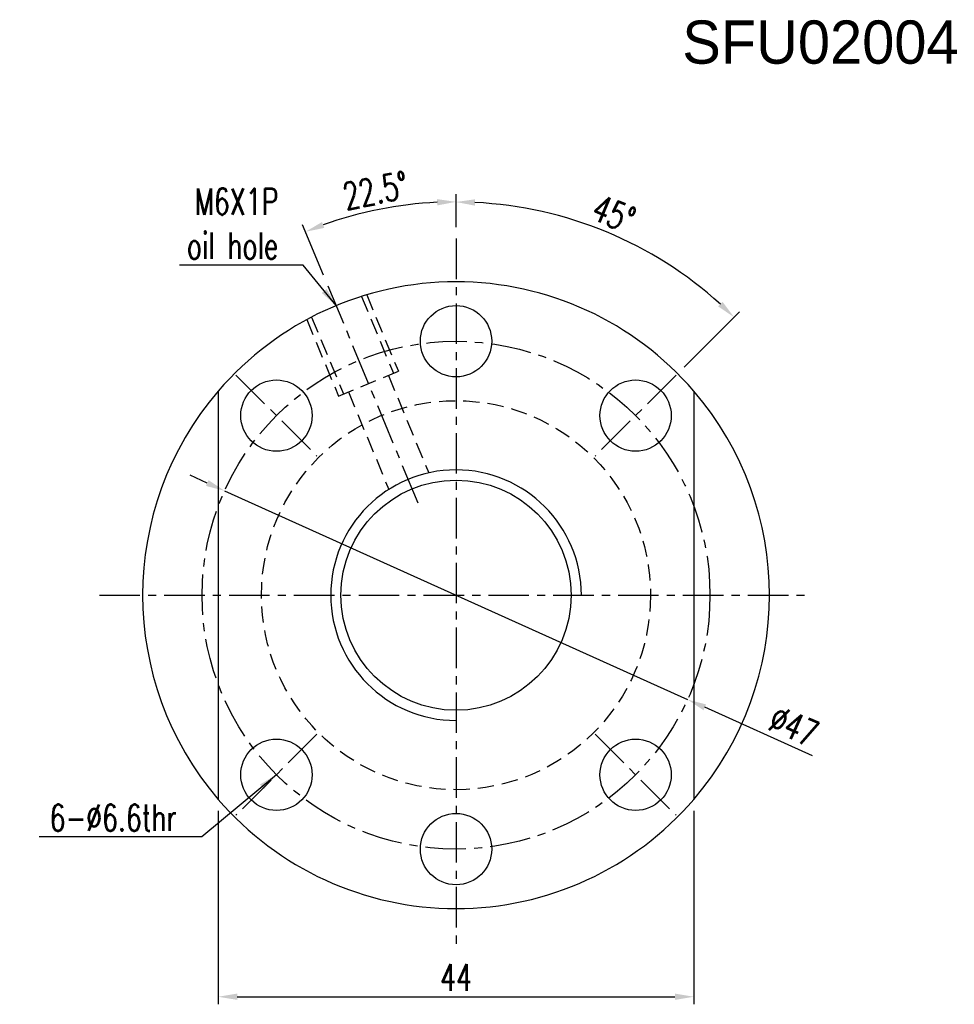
# Model space of a CAD drawing. Extents: x 21 to 593, y 36 to 130.
# Tile 1 of 54: x 21 to 108, y 38 to 130. Entities that reach past the tile are written whole.
import ezdxf

# ---------------------------------------------------------------- set-up
doc = ezdxf.new("R2010")
doc.units = 0
doc.header["$LTSCALE"] = 3
doc.header["$MEASUREMENT"] = 0
doc.header["$PDMODE"] = 1
doc.linetypes.add('CENTER', pattern=[2, 1.25, -0.25, 0.25, -0.25])
doc.linetypes.add('DASHED', pattern=[0.75, 0.5, -0.25])
doc.layers.get('DEFPOINTS').update_dxf_attribs({"linetype": 'CONTINUOUS'})
for name, color, linetype in [('CL', 1, 'CENTER'), ('DIM', 4, 'CONTINUOUS'), ('HID', 2, 'DASHED'), ('OUT', 3, 'CONTINUOUS')]:
    doc.layers.add(name, color=color, linetype=linetype)
doc.styles.add('DIM-7', font='SIMPLEX.shx', dxfattribs={"width": 0.7, "bigfont": 'chineset.shx'})
doc.dimstyles.new('CNS', dxfattribs={"dimtxt": 3.5, "dimasz": 2.5, "dimexe": 1, "dimexo": 1.5, "dimgap": 0.09, "dimtad": 0, "dimdsep": 46, "dimtxsty": 'DIM-7', "dimcen": 0.09, "dimclrd": 1, "dimclre": 1, "dimclrt": 4, "dimadec": 0, "dimazin": 0, "dimtfac": 1, "dimtix": 1, "dimtmove": 2, "dimatfit": 3, "dimfxl": 1, "dimtvp": 0.971429, "dimtolj": 1, "dimarcsym": 0})

# ---------------------------------------------------------------- blocks, each defined once
blk = doc.blocks.new('*D2')
at = {"layer": 'DEFPOINTS', "color": 0, "transparency": 16777216}
for p in [(39.758, 57.404), (83.758, 57.404), (83.758, 39.14)]:
    blk.add_point(p, dxfattribs=at)
at = {"layer": 'DIM', "color": 4, "lineweight": -2, "transparency": 16777216}
for p, q in [((39.758, 56.354), (39.758, 38.44)), ((83.758, 56.354), (83.758, 38.44)), ((41.508, 39.14), (82.008, 39.14))]:
    blk.add_line(p, q, dxfattribs=at)
at = {"layer": 'DIM', "color": 4, "transparency": 16777216}
for points in [[(41.508, 39.432), (41.508, 38.849), (39.758, 39.14)], [(82.008, 39.432), (82.008, 38.849), (83.758, 39.14)]]:
    blk.add_solid(points, dxfattribs=at)
at = {"layer": 'DIM', "color": 4, "transparency": 16777216, "insert": (61.758, 40.925), "char_height": 2.45, "attachment_point": 5, "style": 'DIM-7'}
blk.add_mtext('\\A1;44', dxfattribs=at)
blk = doc.blocks.new('*D6')
at = {"layer": 'DEFPOINTS', "color": 0, "transparency": 16777216}
for p in [(57.007, 112.385), (61.758, 109.298), (49.895, 104.938), (58.448, 84.29), (61.758, 43.298)]:
    blk.add_point(p, dxfattribs=at)
at = {"layer": 'DIM', "color": 4, "lineweight": -2, "transparency": 16777216}
for p, q in [((61.758, 110.348), (61.758, 113.396)), ((49.493, 105.908), (47.561, 110.572))]:
    blk.add_line(p, q, dxfattribs=at)
blk.add_arc((61.758, 76.298), 36.398, 92.75499, 109.74501, dxfattribs=at)
at = {"layer": 'DIM', "color": 4, "transparency": 16777216}
for points in [[(60.002, 112.946), (60.016, 112.363), (61.758, 112.696)], [(49.566, 110.284), (49.356, 110.828), (47.829, 109.926)]]:
    blk.add_solid(points, dxfattribs=at)
at = {"layer": 'DIM', "color": 4, "transparency": 16777216, "insert": (54.309, 113.748), "char_height": 2.45, "attachment_point": 5, "rotation": 11.25, "style": 'DIM-7'}
blk.add_mtext('\\A1;22.5°', dxfattribs=at)
blk = doc.blocks.new('*D7')
at = {"layer": 'DEFPOINTS', "color": 0, "transparency": 16777216}
for p in [(61.758, 109.298), (79.949, 107.805), (82.123, 96.662), (74.628, 89.167), (61.758, 43.298)]:
    blk.add_point(p, dxfattribs=at)
at = {"layer": 'DIM', "color": 4, "lineweight": -2, "transparency": 16777216}
for p, q in [((61.758, 110.348), (61.758, 113.379)), ((82.865, 97.405), (87.979, 102.518))]:
    blk.add_line(p, q, dxfattribs=at)
blk.add_arc((61.758, 76.297), 36.382, 47.75623, 87.24377, dxfattribs=at)
at = {"layer": 'DIM', "color": 4, "transparency": 16777216}
for points in [[(63.5, 112.346), (63.515, 112.929), (61.758, 112.679)], [(86.418, 103.442), (86.016, 103.02), (87.484, 102.023)]]:
    blk.add_solid(points, dxfattribs=at)
at = {"layer": 'DIM', "color": 4, "transparency": 16777216, "insert": (76.364, 111.559), "char_height": 2.45, "attachment_point": 5, "rotation": 337.5, "style": 'DIM-7'}
blk.add_mtext('\\A1;45°', dxfattribs=at)
blk = doc.blocks.new('*D8')
at = {"layer": 'DEFPOINTS', "color": 0, "transparency": 16777216}
for p in [(40.334, 85.955), (83.182, 66.641)]:
    blk.add_point(p, dxfattribs=at)
at = {"layer": 'DIM', "color": 4, "lineweight": -2, "transparency": 16777216}
for p, q in [((38.738, 86.674), (37.143, 87.393)), ((40.334, 85.955), (83.182, 66.641)), ((94.759, 61.423), (84.778, 65.922))]:
    blk.add_line(p, q, dxfattribs=at)
at = {"layer": 'DIM', "color": 4, "transparency": 16777216}
for points in [[(38.858, 86.94), (38.619, 86.408), (40.334, 85.955)], [(84.897, 66.188), (84.658, 65.656), (83.182, 66.641)]]:
    blk.add_solid(points, dxfattribs=at)
at = {"layer": 'DIM', "color": 4, "transparency": 16777216, "insert": (93.009, 64.17), "char_height": 2.45, "attachment_point": 5, "rotation": 335.73684, "style": 'DIM-7'}
blk.add_mtext('\\A1;∅47', dxfattribs=at)

msp = doc.modelspace()

# ---------------------------------------------------------------- linework, layer by layer
at = {"layer": 'CL', "color": 7}
for p, q in [((61.758, 109.298), (61.758, 43.298)), ((49.895, 104.938), (58.448, 84.29)), ((41.393, 96.662), (48.888, 89.167)), ((82.123, 96.662), (74.628, 89.167)), ((28.758, 76.298), (94.758, 76.298)), ((48.889, 63.428), (41.394, 55.933)), ((74.627, 63.428), (82.122, 55.933))]:
    msp.add_line(p, q, dxfattribs=at)
msp.add_circle((61.758, 76.298), 23.5, dxfattribs=at)
at = {"layer": 'DIM', "color": 7}
for start, end in [(139.34275, 220.65725), (319.34275, 40.65725)]:
    msp.add_arc((61.758, 76.298), 29, start, end, dxfattribs=at)
at = {"layer": 'DIM', "color": 7, "linetype": 'Continuous'}
msp.add_arc((61.758, 76.298), 11.595, 0, 270, dxfattribs=at)
at = {"layer": 'HID', "color": 7}
for p, q in [((53.011, 103.947), (55.959, 96.83)), ((53.491, 104.095), (56.421, 97.021)), ((47.948, 101.799), (50.878, 94.725)), ((48.392, 102.034), (51.34, 94.917)), ((50.878, 94.725), (56.421, 97.021)), ((55.497, 96.639), (59.235, 87.615)), ((51.802, 95.108), (55.54, 86.084))]:
    msp.add_line(p, q, dxfattribs=at)
msp.add_circle((61.758, 76.298), 18, dxfattribs=at)
at = {"layer": 'OUT', "color": 7}
for p, q in [((39.758, 95.192), (39.758, 57.404)), ((83.758, 95.192), (83.758, 57.404))]:
    msp.add_line(p, q, dxfattribs=at)
for centre, radius in [((61.757, 99.799), 3.3), ((45.141, 92.915), 3.3), ((78.375, 92.915), 3.3), ((61.758, 76.298), 10.65), ((45.141, 59.681), 3.3), ((78.375, 59.681), 3.3), ((61.757, 52.799), 3.3)]:
    msp.add_circle(centre, radius, dxfattribs=at)
for start, end in [(40.65725, 139.34275), (220.65725, 319.34275)]:
    msp.add_arc((61.758, 76.298), 29, start, end, dxfattribs=at)

# ---------------------------------------------------------------- texts
at = {"layer": 'DIM', "color": 0}
msp.add_text('SFU02004', height=4, dxfattribs=at).set_placement((82.693, 125.48))
at = {"layer": 'DIM', "color": 7, "char_height": 2.45, "attachment_point": 9, "style": 'DIM-7'}
for s, insert in [('M6X1P\\Poil hole ', (45.301, 107.411)), ('6-%%C6.6thr', (35.914, 54.483))]:
    msp.add_mtext(s, dxfattribs=dict(at, insert=insert))

# ---------------------------------------------------------------- dimensions: what is measured, and where the dimension line sits
at = {"layer": 'DIM', "color": 7}
for base, line2, override, picture, middle in [((57.007, 112.385), ((49.895, 104.938), (58.448, 84.29)), {"dimscale": 0.7, "dimgap": 0.8, "dimtad": 1, "dimclrd": 4, "dimclre": 4, "dimadec": 1, "dimtp": 0.1, "dimtfac": 0.6, "dimtmove": 0}, '*D6', (54.309, 113.748)), ((79.949, 107.805), ((82.123, 96.662), (74.628, 89.167)), {"dimscale": 0.7, "dimgap": 0.8, "dimtad": 1, "dimclrd": 4, "dimclre": 4, "dimtp": 0.1, "dimtfac": 0.6, "dimtmove": 0}, '*D7', (76.364, 111.559))]:
    dim = msp.add_angular_dim_2l(base=base, line1=((61.758, 109.298), (61.758, 43.298)), line2=line2, dimstyle='CNS', override=override, dxfattribs=at)
    dim.commit()
    dim.dimension.update_dxf_attribs({"geometry": picture, "text_midpoint": middle})
dim = msp.add_diameter_dim_2p(p1=(40.334, 85.955), p2=(83.182, 66.641), dimstyle='CNS', override={"dimscale": 0.7, "dimgap": 0.8, "dimtad": 1, "dimclrd": 4, "dimclre": 4, "dimtp": 0.1, "dimtfac": 0.6, "dimtmove": 0}, dxfattribs=at)
dim.commit()
dim.dimension.update_dxf_attribs({"geometry": '*D8', "text_midpoint": (92.275, 62.543), "dimtype": 163})
dim = msp.add_linear_dim(base=(83.758, 39.14), p1=(39.758, 57.404), p2=(83.758, 57.404), angle=180, dimstyle='CNS', override={"dimscale": 0.7, "dimgap": 0.8, "dimtad": 1, "dimclrd": 4, "dimclre": 4, "dimtp": 0.1, "dimtfac": 0.6, "dimtmove": 0}, dxfattribs=at)
dim.commit()
dim.dimension.update_dxf_attribs({"geometry": '*D2', "text_midpoint": (61.758, 40.925)})

# ---------------------------------------------------------------- leaders
at = {"layer": 'DIM', "color": 7, "annotation_type": 0, "has_hookline": 1, "hookline_direction": 1}
for points, text_width in [([(50.66, 103.091), (47.611, 106.851), (45.861, 106.851)], 9.147), ([(45.141, 59.681), (38.224, 53.923), (36.474, 53.923)], 12.74)]:
    msp.add_leader(points, dimstyle='CNS', override={"dimscale": 0.7, "dimgap": 0.8, "dimtad": 1, "dimclrd": 4, "dimclre": 4, "dimtp": 0.1, "dimtfac": 0.6, "dimtmove": 0}, dxfattribs=dict(at, text_width=text_width))

doc.saveas('drawing.dxf')
